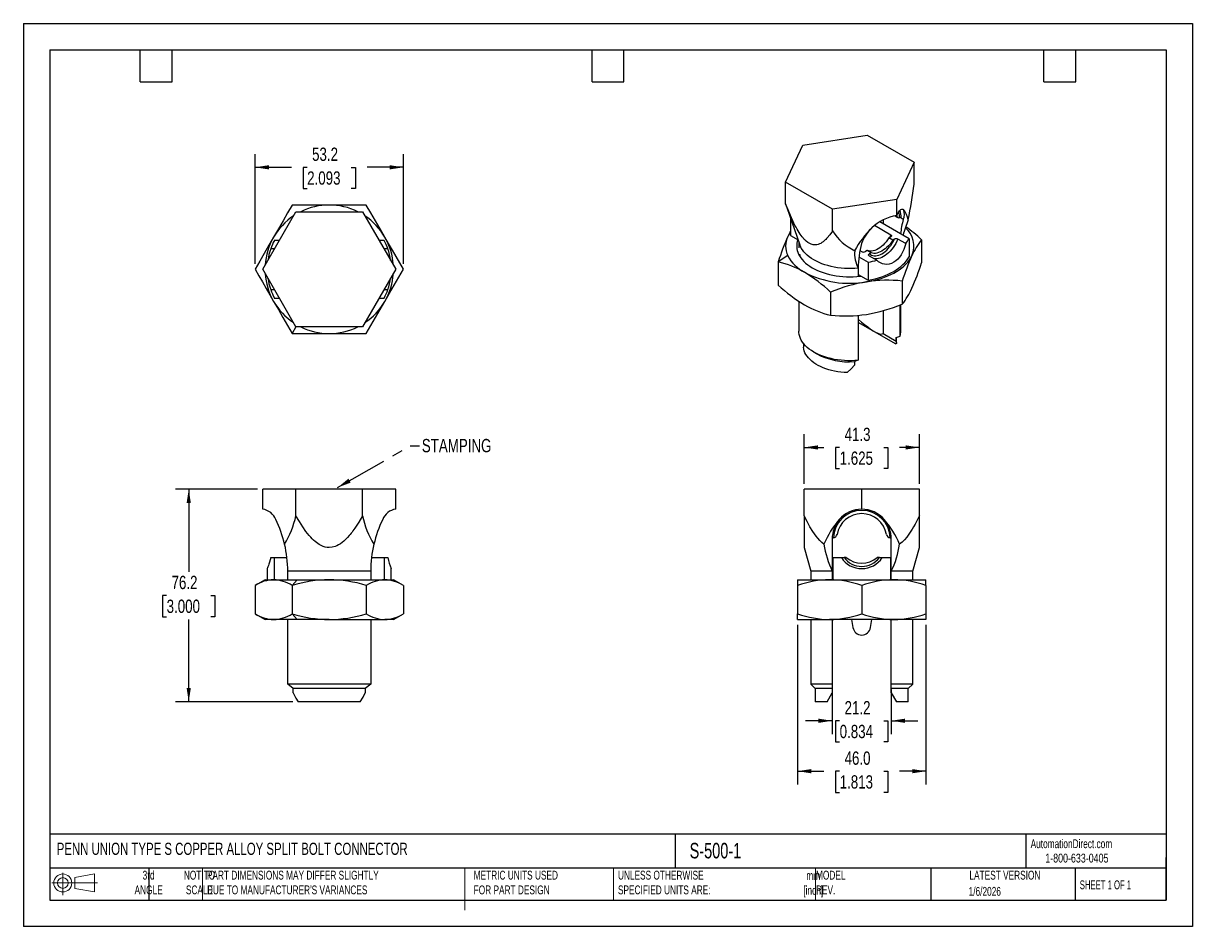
# Model space of a CAD drawing. Header units: millimetres. Extents: x 0 to 419, y 0 to 324.
import ezdxf

# ---------------------------------------------------------------- set-up
doc = ezdxf.new("R2010")
doc.units = ezdxf.units.MM
doc.header["$LTSCALE"] = 1.5
doc.linetypes.add('CENTERX2', pattern=[20.32, 12.7, -2.54, 2.54, -2.54])
doc.layers.add('DIMENSIONS', color=140, linetype='Continuous', lineweight=25)
doc.layers.add('TEXT', color=140, linetype='Continuous', lineweight=25)
doc.layers.add('SLD-DEFPOINTS', color=7, linetype='Continuous')
doc.styles.add('SLDTEXTSTYLE0', font='TXT', dxfattribs={"width": 0.7})
doc.styles.add('SLDTEXTSTYLE1', font='TXT', dxfattribs={"width": 0.65})
doc.styles.add('SLDTEXTSTYLE2', font='TXT', dxfattribs={"width": 0.75})
doc.dimstyles.new('SLDDIMSTYLE0', dxfattribs={"dimtxt": 4.7625, "dimasz": 4.953, "dimexe": 0, "dimexo": 0.0625, "dimgap": 1.190625, "dimtad": 0, "dimtih": 1, "dimtoh": 1, "dimdec": 1, "dimrnd": 1e-09, "dimzin": 12, "dimdsep": 46, "dimtxsty": 'SLDTEXTSTYLE2', "dimsah": 1, "dimcen": 0.09, "dimadec": 0, "dimazin": 3, "dimtfac": 1, "dimtdec": 1, "dimtofl": 0, "dimtmove": 0, "dimatfit": 3, "dimfxl": 0, "dimfrac": 2, "dimtolj": 1, "dimtzin": 12, "dimarcsym": 0})
doc.dimstyles.new('SLDDIMSTYLE1', dxfattribs={"dimtxt": 0.18, "dimasz": 4.953, "dimexe": 0, "dimexo": 0.0625, "dimgap": 0, "dimtad": 0, "dimtih": 1, "dimtoh": 1, "dimdec": 0, "dimrnd": 1e-09, "dimzin": 0, "dimdsep": 46, "dimtxsty": 'Standard', "dimsah": 1, "dimcen": 0.09, "dimadec": 0, "dimazin": 0, "dimtfac": 4.953, "dimtdec": 0, "dimtofl": 0, "dimtmove": 0, "dimatfit": 3, "dimfxl": 0, "dimfrac": 2, "dimtolj": 1, "dimtzin": 0, "dimarcsym": 0})
doc.dimstyles.new('SLDDIMSTYLE2', dxfattribs={"dimtxt": 4.7625, "dimasz": 4.953, "dimexe": 0, "dimexo": 0.0625, "dimgap": 1.190625, "dimtad": 0, "dimtih": 1, "dimtoh": 1, "dimdec": 1, "dimrnd": 1e-09, "dimzin": 4, "dimdsep": 46, "dimtxsty": 'SLDTEXTSTYLE2', "dimsah": 1, "dimcen": 0.09, "dimadec": 0, "dimazin": 1, "dimtfac": 1, "dimtdec": 1, "dimtofl": 0, "dimtmove": 0, "dimatfit": 3, "dimfxl": 0, "dimfrac": 2, "dimtolj": 1, "dimtzin": 12, "dimarcsym": 0})
doc.dimstyles.new('SLDDIMSTYLE3', dxfattribs={"dimtxt": 4.7625, "dimasz": 4.953, "dimexe": 0, "dimexo": 0.0625, "dimgap": 1.190625, "dimtad": 0, "dimtih": 1, "dimtoh": 1, "dimdec": 1, "dimrnd": 1e-09, "dimzin": 12, "dimdsep": 46, "dimtxsty": 'SLDTEXTSTYLE2', "dimsah": 1, "dimcen": 0.09, "dimadec": 0, "dimazin": 3, "dimtfac": 1, "dimtdec": 1, "dimtmove": 0, "dimatfit": 0, "dimfxl": 0, "dimfrac": 2, "dimtolj": 1, "dimtzin": 12, "dimarcsym": 0})

# ---------------------------------------------------------------- blocks, each defined once
blk = doc.blocks.new('Block11')
at = {"color": 7, "linetype": 'Continuous', "lineweight": 18}
for p, q in [((0, 4.32), (16.31, 4.32)), ((3.88, 7.97), (3.88, 0)), ((8.22, 6.25), (15.26, 7.55)), ((8.22, 2.39), (8.22, 6.25)), ((15.26, 7.55), (15.26, 1.1)), ((8.22, 2.39), (15.26, 1.1))]:
    blk.add_line(p, q, dxfattribs=at)
for radius in [3.23, 1.93]:
    blk.add_circle((3.88, 4.32), radius, dxfattribs=at)
blk = doc.blocks.new('Block12')
at = {"layer": 'SLD-DEFPOINTS'}
blk.add_blockref('Block11', (0, 0), dxfattribs=at)
blk = doc.blocks.new('_D')
at = {"layer": 'DIMENSIONS'}
for p, q in [((83.9, 156.81), (54.5, 156.81)), ((59.27, 156.81), (59.27, 127.27)), ((51.35, 118.67), (49.9, 118.67)), ((49.9, 118.67), (49.9, 111.11)), ((67.18, 118.67), (68.64, 118.67)), ((68.64, 118.67), (68.64, 111.11)), ((49.9, 111.11), (51.35, 111.11)), ((59.27, 80.61), (59.27, 110.15)), ((68.64, 111.11), (67.18, 111.11)), ((96.62, 80.61), (54.5, 80.61))]:
    blk.add_line(p, q, dxfattribs=at)
for points in [[(59.27, 156.81), (58.51, 151.86), (60.03, 151.86)], [(59.27, 80.61), (60.03, 85.56), (58.51, 85.56)]]:
    blk.add_solid(points, dxfattribs=at)
at = {"layer": 'DIMENSIONS', "char_height": 4.763, "attachment_point": 1, "style": 'SLDTEXTSTYLE2'}
for s, insert in [('76.2', (53.11, 125.78)), ('3.000', (51.35, 117.25))]:
    blk.add_mtext(s, dxfattribs=dict(at, insert=insert))
blk = doc.blocks.new('_D_1')
at = {"layer": 'DIMENSIONS'}
for p, q in [((83.06, 237.61), (83.06, 277.01)), ((136.22, 237.61), (136.22, 277.01)), ((83.06, 272.25), (96.09, 272.25)), ((101.72, 272.21), (100.27, 272.21)), ((100.27, 272.21), (100.27, 264.65)), ((117.55, 272.21), (119, 272.21)), ((119, 272.21), (119, 264.65)), ((136.22, 272.25), (123.18, 272.25)), ((100.27, 264.65), (101.72, 264.65)), ((119, 264.65), (117.55, 264.65))]:
    blk.add_line(p, q, dxfattribs=at)
for points in [[(83.06, 272.25), (88.01, 271.49), (88.01, 273.01)], [(136.22, 272.25), (131.26, 273.01), (131.26, 271.49)]]:
    blk.add_solid(points, dxfattribs=at)
at = {"layer": 'DIMENSIONS', "char_height": 4.763, "attachment_point": 1, "style": 'SLDTEXTSTYLE2'}
for s, insert in [('53.2', (103.48, 279.32)), ('2.093', (101.72, 270.79))]:
    blk.add_mtext(s, dxfattribs=dict(at, insert=insert))
blk = doc.blocks.new('_D_2')
at = {"layer": 'DIMENSIONS'}
for p, q in [((279.87, 158.71), (279.87, 176.57)), ((321.15, 158.71), (321.15, 176.57)), ((279.87, 171.81), (286.97, 171.81)), ((292.59, 171.77), (291.14, 171.77)), ((291.14, 171.77), (291.14, 164.21)), ((308.43, 171.77), (309.88, 171.77)), ((309.88, 171.77), (309.88, 164.21)), ((321.15, 171.81), (314.06, 171.81)), ((291.14, 164.21), (292.59, 164.21)), ((309.88, 164.21), (308.43, 164.21))]:
    blk.add_line(p, q, dxfattribs=at)
for points in [[(279.87, 171.81), (284.83, 171.05), (284.83, 172.57)], [(321.15, 171.81), (316.2, 172.57), (316.2, 171.05)]]:
    blk.add_solid(points, dxfattribs=at)
at = {"layer": 'DIMENSIONS', "char_height": 4.763, "attachment_point": 1, "style": 'SLDTEXTSTYLE2'}
for s, insert in [('41.3', (294.35, 178.88)), ('1.625', (292.59, 170.35))]:
    blk.add_mtext(s, dxfattribs=dict(at, insert=insert))
blk = doc.blocks.new('_D_3')
at = {"layer": 'DIMENSIONS'}
for p, q in [((277.49, 108.2), (277.49, 50.97)), ((323.53, 108.2), (323.53, 50.97)), ((277.49, 55.73), (286.97, 55.73)), ((292.59, 55.69), (291.14, 55.69)), ((291.14, 55.69), (291.14, 48.13)), ((308.43, 55.69), (309.88, 55.69)), ((309.88, 55.69), (309.88, 48.13)), ((323.53, 55.73), (314.06, 55.73)), ((291.14, 48.13), (292.59, 48.13)), ((309.88, 48.13), (308.43, 48.13))]:
    blk.add_line(p, q, dxfattribs=at)
for points in [[(277.49, 55.73), (282.45, 54.97), (282.45, 56.49)], [(323.53, 55.73), (318.58, 56.49), (318.58, 54.97)]]:
    blk.add_solid(points, dxfattribs=at)
at = {"layer": 'DIMENSIONS', "char_height": 4.763, "attachment_point": 1, "style": 'SLDTEXTSTYLE2'}
for s, insert in [('46.0', (294.35, 62.8)), ('1.813', (292.59, 54.27))]:
    blk.add_mtext(s, dxfattribs=dict(at, insert=insert))
blk = doc.blocks.new('_D_4')
at = {"layer": 'DIMENSIONS'}
for p, q in [((289.92, 85.05), (289.92, 69.05)), ((311.1, 85.05), (311.1, 69.05)), ((289.92, 73.81), (280.39, 73.81)), ((292.59, 73.77), (291.14, 73.77)), ((291.14, 73.77), (291.14, 66.21)), ((308.43, 73.77), (309.88, 73.77)), ((309.88, 73.77), (309.88, 66.21)), ((311.1, 73.81), (320.63, 73.81)), ((291.14, 66.21), (292.59, 66.21)), ((309.88, 66.21), (308.43, 66.21))]:
    blk.add_line(p, q, dxfattribs=at)
for points in [[(289.92, 73.81), (284.97, 74.57), (284.97, 73.05)], [(311.1, 73.81), (316.06, 73.05), (316.06, 74.57)]]:
    blk.add_solid(points, dxfattribs=at)
at = {"layer": 'DIMENSIONS', "char_height": 4.763, "attachment_point": 1, "style": 'SLDTEXTSTYLE2'}
for s, insert in [('21.2', (294.35, 80.88)), ('0.834', (292.59, 72.35))]:
    blk.add_mtext(s, dxfattribs=dict(at, insert=insert))

msp = doc.modelspace()

# ---------------------------------------------------------------- linework, layer by layer
at = {"color": 7, "linetype": 'Continuous'}
for p, q in [((0, 323.85), (0, 0)), ((0, 323.85), (419.1, 323.85)), ((419.1, 323.85), (419.1, 0)), ((419.1, 0), (0, 0))]:
    msp.add_line(p, q, dxfattribs=at)
for p, q in [((279.39, 280.21), (302.41, 283.77)), ((302.41, 283.77), (319.26, 274.04)), ((273.22, 266.92), (279.39, 280.21)), ((319.26, 274.04), (313.09, 260.75)), ((319.26, 266.26), (319.26, 274.04)), ((290.07, 257.19), (273.22, 266.92)), ((273.22, 259.14), (273.22, 266.92)), ((313.09, 260.75), (290.07, 257.19)), ((313.09, 254.92), (313.09, 260.75)), ((85.81, 235.7), (97.72, 256.34)), ((97.72, 256.34), (121.55, 256.34)), ((121.55, 256.34), (133.47, 235.7)), ((273.65, 257.8), (278.35, 244.4)), ((290.07, 249.41), (290.07, 257.19)), ((275.02, 253.87), (275.02, 247.83)), ((317.45, 246.66), (306.97, 252.72)), ((308.16, 253.34), (308.16, 252.03)), ((312.5, 254.8), (313.49, 254.23)), ((313.18, 254.74), (312.93, 254.89)), ((313.18, 254.74), (313.14, 254.99)), ((315.41, 253.58), (314.23, 254.26)), ((275.02, 247.83), (277.68, 246.29)), ((310.96, 247.97), (305.08, 251.36)), ((91.76, 246.02), (89.95, 246.02)), ((129.32, 246.02), (127.51, 246.02)), ((277.98, 245.44), (277.98, 243.36)), ((310.83, 247.25), (310.26, 246.92)), ((311.66, 246.11), (310.26, 246.92)), ((312.24, 246.44), (311.66, 246.11)), ((316.25, 244.91), (313.48, 246.51)), ((317.45, 246.66), (317.45, 240.18)), ((321.91, 246.3), (321.91, 237.99)), ((90.03, 243.02), (88.65, 243.02)), ((130.62, 243.02), (129.24, 243.02)), ((274.01, 240.57), (270.57, 238.36)), ((278.61, 240.63), (277.84, 241.16)), ((299.49, 240.19), (302.86, 238.24)), ((299.83, 242.44), (300.61, 241.99)), ((302.42, 242.39), (301.85, 242.06)), ((303.83, 241.58), (302.42, 242.39)), ((303.13, 240.53), (305.9, 238.93)), ((303.83, 241.58), (303.26, 241.25)), ((97.72, 215.06), (85.81, 235.7)), ((133.47, 235.7), (121.55, 215.06)), ((270.57, 238.36), (270.57, 230.05)), ((299.26, 236.1), (299.26, 233.15)), ((302.86, 238.24), (302.86, 231.76)), ((299.26, 233.84), (302.86, 231.76)), ((315.03, 231.48), (315.03, 223.17)), ((88.65, 228.38), (90.03, 228.38)), ((129.24, 228.38), (130.62, 228.38)), ((289.36, 227.51), (289.36, 219.2)), ((89.95, 225.38), (91.76, 225.38)), ((127.51, 225.38), (129.32, 225.38)), ((277.98, 224.17), (277.98, 213.44)), ((314.24, 211.7), (314.24, 222.87)), ((314.5, 213.44), (314.5, 222.96)), ((299.26, 219.16), (299.26, 203.05)), ((299.3, 217.73), (299.3, 219.16)), ((308.16, 220.82), (308.16, 212.62)), ((97.72, 215.06), (96.35, 212.68)), ((121.55, 215.06), (97.72, 215.06)), ((299.26, 217.75), (299.3, 217.73)), ((312.88, 208.79), (299.26, 216.66)), ((308.16, 212.62), (312.83, 209.92)), ((312.83, 211.22), (314.24, 211.7)), ((312.83, 209.92), (312.83, 211.22)), ((312.91, 209.17), (312.91, 211.24)), ((279.58, 209.17), (279.6, 207.72)), ((283.33, 205.99), (284.45, 205.34)), ((299.26, 203.05), (297.85, 202.57)), ((297.85, 202.57), (297.85, 201.27)), ((85.81, 149.67), (85.81, 156.81)), ((97.72, 156.81), (85.81, 156.81)), ((97.72, 147.28), (97.72, 156.81)), ((121.55, 156.81), (97.72, 156.81)), ((121.55, 147.28), (121.55, 156.81)), ((133.47, 156.81), (121.55, 156.81)), ((133.47, 149.67), (133.47, 156.81)), ((279.87, 147.28), (279.87, 156.81)), ((300.51, 156.81), (279.87, 156.81)), ((300.51, 149.67), (300.51, 156.81)), ((321.15, 156.81), (300.51, 156.81)), ((321.15, 147.28), (321.15, 156.81)), ((289.92, 139.07), (289.92, 127.44)), ((311.1, 127.44), (311.1, 139.07)), ((279.87, 135.92), (282.26, 127.44)), ((318.77, 127.44), (321.15, 135.92)), ((88.65, 132.33), (89.95, 132.33)), ((89.95, 132.33), (89.95, 124.39)), ((89.95, 132.33), (94.48, 132.33)), ((124.79, 132.33), (129.32, 132.33)), ((129.32, 132.33), (129.32, 124.39)), ((129.32, 132.33), (130.62, 132.33)), ((290.19, 132.33), (290.19, 124.39)), ((290.19, 132.33), (293.19, 132.33)), ((293.19, 132.33), (294.16, 132.33)), ((294.97, 132.33), (294.16, 132.33)), ((306.86, 132.33), (306.05, 132.33)), ((306.86, 132.33), (307.83, 132.33)), ((307.83, 132.33), (310.83, 132.33)), ((310.83, 132.33), (310.83, 124.39)), ((87.41, 128.36), (87.41, 124.39)), ((124.51, 127.44), (94.77, 127.44)), ((94.77, 124.39), (94.77, 127.44)), ((124.51, 127.44), (124.51, 124.39)), ((131.86, 124.39), (131.86, 128.36)), ((282.26, 127.44), (282.26, 124.39)), ((289.92, 127.44), (282.26, 127.44)), ((289.92, 127.44), (289.92, 124.39)), ((318.77, 127.44), (311.1, 127.44)), ((311.1, 124.39), (311.1, 127.44)), ((318.77, 124.39), (318.77, 127.44)), ((86.62, 124.39), (83.04, 122.33)), ((83.06, 122.33), (83.06, 112.16)), ((86.62, 124.39), (89.7, 124.39)), ((89.7, 124.39), (98.13, 124.39)), ((98.13, 124.39), (96.35, 122.33)), ((96.35, 122.33), (96.35, 112.16)), ((98.13, 124.39), (109.64, 124.39)), ((109.64, 124.39), (129.57, 124.39)), ((122.93, 122.33), (122.93, 112.16)), ((129.57, 124.39), (132.65, 124.39)), ((136.23, 122.33), (132.65, 124.39)), ((136.22, 122.33), (136.22, 112.16)), ((277.49, 124.39), (289, 124.39)), ((277.49, 122.33), (277.49, 112.16)), ((289, 124.39), (312.02, 124.39)), ((300.51, 122.33), (300.51, 112.16)), ((312.02, 124.39), (323.53, 124.39)), ((323.53, 122.33), (323.53, 112.16)), ((83.05, 112.16), (86.62, 110.1)), ((89.7, 110.1), (86.62, 110.1)), ((98.13, 110.1), (89.7, 110.1)), ((94.77, 86.96), (94.77, 110.1)), ((98.13, 110.1), (96.35, 112.16)), ((109.64, 110.1), (98.13, 110.1)), ((109.64, 110.1), (129.57, 110.1)), ((124.51, 110.1), (124.51, 86.96)), ((132.65, 110.1), (129.57, 110.1)), ((132.65, 110.1), (136.22, 112.16)), ((277.49, 110.1), (277.49, 112.16)), ((277.49, 110.1), (289, 110.1)), ((282.26, 110.1), (282.26, 86.96)), ((312.02, 110.1), (289, 110.1)), ((289.92, 110.1), (289.92, 86.96)), ((297.38, 107.22), (296.92, 110.1)), ((303.65, 107.22), (304.1, 110.1)), ((311.1, 86.96), (311.1, 110.1)), ((323.53, 110.1), (312.02, 110.1)), ((318.77, 86.96), (318.77, 110.1)), ((323.53, 112.16), (323.53, 110.1)), ((96.76, 85.37), (94.77, 86.96)), ((124.51, 86.96), (94.77, 86.96)), ((122.51, 85.37), (96.76, 85.37)), ((96.76, 83.78), (96.76, 85.37)), ((124.51, 86.96), (122.51, 85.37)), ((122.51, 85.37), (122.51, 83.78)), ((282.26, 86.96), (283.84, 85.37)), ((289.92, 86.96), (282.26, 86.96)), ((283.84, 85.37), (283.84, 80.61)), ((289.92, 85.37), (283.84, 85.37)), ((289.92, 86.96), (289.92, 85.37)), ((289.92, 85.37), (289.92, 83.78)), ((318.77, 86.96), (311.1, 86.96)), ((311.1, 85.37), (311.1, 86.96)), ((317.18, 85.37), (311.1, 85.37)), ((311.1, 83.78), (311.1, 85.37)), ((317.18, 85.37), (318.77, 86.96)), ((317.18, 80.61), (317.18, 85.37)), ((120.75, 80.61), (98.52, 80.61)), ((288.09, 80.61), (283.84, 80.61)), ((288.09, 80.61), (289.92, 83.78)), ((311.1, 83.78), (312.94, 80.61)), ((317.18, 80.61), (312.94, 80.61))]:
    msp.add_line(p, q)
at = {"color": 140, "linetype": 'Continuous', "lineweight": 18}
for p, q in [((64.26, 20.95), (64.26, 9.52)), ((158.23, 20.95), (158.23, 9.52)), ((158.23, 17.39), (158.23, 5.96)), ((211.5, 20.95), (211.5, 9.52)), ((283.95, 20.95), (283.95, 9.52))]:
    msp.add_line(p, q, dxfattribs=at)
at = {"flags": 128}
for points in [[(96.35, 258.72), (94.72, 255.9), (93.07, 253.05), (91.4, 250.15), (89.7, 247.21)], [(109.64, 258.72), (106.25, 258.72), (102.91, 258.72), (99.61, 258.72), (96.35, 258.72)], [(122.93, 258.72), (120.25, 258.72), (117.64, 258.72), (115.01, 258.72), (112.33, 258.72), (109.64, 258.72)], [(129.57, 247.21), (127.88, 250.14), (126.21, 253.03), (124.56, 255.89), (122.93, 258.72)], [(290.07, 249.41), (289.11, 248.07), (288.16, 246.94), (287.91, 246.67), (287.67, 246.42), (287.42, 246.19), (287.18, 245.97), (286.93, 245.76), (286.69, 245.57), (286.24, 245.25), (285.79, 244.98), (285.35, 244.76), (284.91, 244.59), (284.46, 244.48), (284.01, 244.41), (283.56, 244.4), (283.11, 244.45), (282.37, 244.65), (281.62, 245.01), (281.13, 245.33), (280.63, 245.72), (280.14, 246.19), (279.8, 246.54), (279.47, 246.92), (279.13, 247.33), (278.8, 247.78), (278.43, 248.3), (278.06, 248.85), (277.69, 249.44), (277.32, 250.07), (276.95, 250.73), (276.58, 251.43), (275.75, 253.1), (274.92, 254.94), (274.08, 256.96), (273.22, 259.14)], [(313.09, 254.92), (313.59, 255.89), (314.09, 256.63), (314.57, 257.1), (314.91, 257.27), (315.23, 257.25), (315.5, 257.07)], [(275.02, 249.47), (274.7, 248.88), (274.01, 247.45)], [(310.54, 247.08), (310.6, 247.19), (310.96, 247.97)], [(310.96, 247.97), (311.06, 247.89), (311.13, 247.8), (311.16, 247.7), (311.15, 247.6), (311.04, 247.41), (310.83, 247.25)], [(89.7, 247.21), (88.01, 244.28), (86.34, 241.39), (84.72, 238.58), (83.06, 235.7)], [(136.22, 235.7), (134.88, 238.02), (133.57, 240.28), (132.26, 242.56), (130.92, 244.88), (129.57, 247.21)], [(299.26, 236.1), (298.03, 236.01), (296.8, 235.96), (295.55, 235.97), (294.32, 236.02), (293.09, 236.12), (291.87, 236.26), (290.68, 236.46), (289.51, 236.7), (288.37, 236.99), (287.27, 237.32), (286.21, 237.69), (285.2, 238.1), (284.24, 238.56), (283.33, 239.05), (282.48, 239.57), (281.7, 240.12), (280.98, 240.71), (280.34, 241.32), (279.76, 241.96), (279.27, 242.61), (278.85, 243.29), (278.51, 243.98), (278.35, 244.4)], [(310.26, 246.92), (309.77, 246.22), (309.25, 245.56), (308.71, 244.94), (308.14, 244.38), (307.55, 243.87), (306.95, 243.42), (306.34, 243.03), (305.74, 242.72), (305.14, 242.48), (304.55, 242.31), (303.98, 242.21), (303.43, 242.2), (302.91, 242.26), (302.42, 242.39)], [(303.26, 241.25), (303.63, 240.95), (304.04, 240.73), (304.49, 240.57), (304.98, 240.5), (305.5, 240.5), (306.04, 240.57), (306.6, 240.73), (307.17, 240.95), (307.75, 241.25), (308.32, 241.62), (308.89, 242.05), (309.45, 242.55), (309.99, 243.09), (310.51, 243.69), (311, 244.33), (311.45, 245.01), (311.87, 245.71), (312.24, 246.44)], [(311.66, 246.11), (311.18, 245.41), (310.66, 244.75), (310.11, 244.13), (309.54, 243.57), (308.95, 243.06), (308.35, 242.61), (307.75, 242.22), (307.14, 241.91), (306.54, 241.67), (305.95, 241.5), (305.38, 241.4), (304.83, 241.39), (304.31, 241.45), (303.83, 241.58)], [(313.48, 246.51), (313.12, 245.73), (312.71, 244.96), (312.26, 244.22), (311.77, 243.51), (311.25, 242.84), (310.7, 242.22), (310.12, 241.64), (309.53, 241.12), (308.92, 240.67), (308.31, 240.28), (307.69, 239.96), (307.09, 239.72), (306.49, 239.55), (305.92, 239.46), (305.36, 239.44), (304.94, 239.49)], [(316.25, 244.91), (315.95, 243.86), (315.58, 242.83), (315.14, 241.84), (314.64, 240.92), (314.06, 240.07), (313.41, 239.33), (312.71, 238.69), (311.96, 238.18), (311.17, 237.8), (310.35, 237.56), (309.53, 237.46), (308.71, 237.5), (307.93, 237.68), (307.19, 237.98), (306.51, 238.4), (305.9, 238.93)], [(277.84, 241.16), (278.2, 240.47), (278.64, 239.8), (279.15, 239.14), (279.74, 238.51), (280.4, 237.9), (281.13, 237.31), (281.92, 236.76), (282.77, 236.23), (283.68, 235.74), (284.64, 235.28), (285.66, 234.86), (286.71, 234.48), (287.81, 234.14), (288.95, 233.85), (290.12, 233.59), (291.31, 233.38), (292.52, 233.22), (293.75, 233.1), (294.99, 233.03), (296.24, 233.01), (297.49, 233.03), (298.73, 233.1), (299.96, 233.22), (300.27, 233.26)], [(302.2, 231.17), (303.55, 231.41), (304.88, 231.69), (306.18, 232.02), (307.44, 232.4), (308.66, 232.82), (309.83, 233.28), (310.95, 233.78), (312.01, 234.32), (313.01, 234.9), (313.95, 235.52), (314.82, 236.16), (315.62, 236.84), (316.35, 237.54), (317, 238.27), (317.57, 239.02), (318.07, 239.78), (318.47, 240.57)], [(302.86, 231.76), (304.13, 232.01), (305.37, 232.31), (306.57, 232.65), (307.74, 233.03), (308.87, 233.45), (309.95, 233.91), (310.98, 234.4), (311.95, 234.93), (312.87, 235.5), (313.73, 236.09), (314.53, 236.72), (315.26, 237.37), (315.92, 238.04), (316.5, 238.74), (317.02, 239.45), (317.45, 240.18)], [(303.13, 240.53), (303.03, 240.61), (302.96, 240.71), (302.93, 240.8), (302.94, 240.9), (303.05, 241.09), (303.26, 241.25)], [(83.06, 235.7), (84.39, 233.39), (85.7, 231.13), (87.01, 228.85), (88.35, 226.53), (89.7, 224.19)], [(129.57, 224.19), (131.26, 227.12), (132.93, 230.02), (134.55, 232.82), (136.22, 235.7)], [(89.7, 224.19), (91.39, 221.26), (93.06, 218.37), (94.71, 215.51), (96.35, 212.68)], [(122.93, 212.68), (124.55, 215.5), (126.2, 218.36), (127.87, 221.25), (129.57, 224.19)], [(299.3, 217.73), (300.43, 216.75), (301.55, 215.83), (302.63, 215), (303.66, 214.26), (304.62, 213.64), (305.49, 213.15), (306.22, 212.81), (306.86, 212.58), (307.4, 212.48), (307.83, 212.49), (308.16, 212.62)], [(96.35, 212.68), (99.02, 212.68), (101.63, 212.68), (104.26, 212.68), (106.94, 212.68), (109.64, 212.68)], [(109.64, 212.68), (113.02, 212.68), (116.36, 212.68), (119.66, 212.68), (122.93, 212.68)], [(299.26, 203.05), (298.03, 202.95), (296.8, 202.91), (295.55, 202.91), (294.32, 202.96), (293.09, 203.06), (291.87, 203.21), (290.68, 203.4), (289.51, 203.65), (288.37, 203.93), (287.27, 204.26), (286.21, 204.64), (285.2, 205.05), (284.24, 205.5), (283.33, 205.99), (282.48, 206.51), (281.7, 207.07), (280.98, 207.65), (280.34, 208.27), (279.76, 208.9), (279.27, 209.56), (278.85, 210.23), (278.51, 210.92), (278.26, 211.62), (278.08, 212.33), (278, 213.05), (277.98, 213.44)], [(312.83, 209.92), (312.91, 209.24), (312.88, 208.79)], [(295.31, 198.65), (294.16, 198.71), (293.01, 198.82), (291.89, 198.97), (290.78, 199.17), (289.7, 199.41), (288.65, 199.69), (287.64, 200.02), (286.67, 200.38), (285.74, 200.78), (284.87, 201.22), (284.05, 201.69), (283.29, 202.2), (282.59, 202.73), (281.96, 203.29), (281.4, 203.88), (280.91, 204.48), (280.49, 205.11), (280.15, 205.74), (279.89, 206.4), (279.7, 207.06), (279.6, 207.72)], [(295.31, 198.65), (296.73, 200.04), (297.85, 201.27)], [(121.55, 147.28), (120.19, 144.96), (118.85, 142.9), (118.5, 142.4), (118.15, 141.92), (117.8, 141.46), (117.46, 141.02), (117.11, 140.59), (116.77, 140.18), (116.13, 139.47), (115.5, 138.83), (114.87, 138.25), (114.25, 137.73), (113.62, 137.27), (112.98, 136.88), (112.35, 136.55), (111.71, 136.29), (110.66, 136.01), (109.6, 135.92), (108.9, 135.96), (108.2, 136.09), (107.5, 136.31), (107.03, 136.5), (106.55, 136.73), (106.08, 137), (105.6, 137.31), (105.08, 137.68), (104.56, 138.1), (104.04, 138.57), (103.52, 139.07), (103, 139.63), (102.47, 140.22), (101.3, 141.68), (100.12, 143.35), (98.93, 145.21), (97.72, 147.28)], [(286.95, 137.12), (286.23, 137.71), (285.5, 138.41), (284.77, 139.23), (284.16, 139.99), (283.55, 140.82), (282.94, 141.73), (281.93, 143.39), (280.91, 145.24), (279.87, 147.28)], [(279.87, 147.28), (279.87, 144.96), (279.87, 142.9), (279.87, 142.4), (279.87, 141.92), (279.87, 141.46), (279.87, 141.02), (279.87, 140.59), (279.87, 140.18), (279.87, 139.47), (279.87, 138.83), (279.87, 138.25), (279.87, 137.73), (279.87, 137.27), (279.87, 136.88), (279.87, 136.55), (279.87, 136.29), (279.87, 136.01), (279.87, 135.92)], [(321.15, 147.28), (320.63, 146.24), (320.12, 145.24), (319.61, 144.3), (319.1, 143.4), (318.59, 142.55), (318.09, 141.75), (317.35, 140.66), (316.62, 139.68), (315.81, 138.72), (314.94, 137.84), (314.07, 137.12)], [(321.15, 135.92), (321.15, 135.92), (321.15, 135.96), (321.15, 136.09), (321.15, 136.31), (321.15, 136.5), (321.15, 136.73), (321.15, 137), (321.15, 137.31), (321.15, 137.68), (321.15, 138.1), (321.15, 138.57), (321.15, 139.07), (321.15, 139.63), (321.15, 140.22), (321.15, 141.68), (321.15, 143.35), (321.15, 145.21), (321.15, 147.28)], [(88.65, 132.33), (88.44, 131.47), (88.22, 130.69), (88, 130), (87.81, 129.43), (87.64, 128.97), (87.52, 128.63), (87.44, 128.43), (87.41, 128.36), (87.41, 128.36)], [(277.49, 124.39), (277.49, 124.25), (277.49, 123.83), (277.49, 123.18), (277.49, 122.33)], [(323.53, 122.33), (323.53, 123.04), (323.53, 123.61), (323.53, 124.03), (323.53, 124.3), (323.53, 124.39)], [(96.76, 83.78), (97.72, 81.95), (98.52, 80.61)], [(120.75, 80.61), (121.77, 82.33), (122.51, 83.78)]]:
    msp.add_lwpolyline(points, dxfattribs=at)
for centre, radius, start, end in [((182.56, 282.14), 137.62, 347.9449, 353.3732), ((109.64, 235.7), 23.02, 90, 116.2916), ((109.64, 235.7), 23.02, 63.7084, 90), ((295.79, 265.56), 23.47, 195.8761, 199.3176), ((306.7, 254.12), 7.42, 0.8336, 16.4024), ((307.41, 254.17), 7.27, 0.3432, 20.7423), ((311.72, 255.42), 4.12, 333.4379, 23.5798), ((309.28, 252.08), 7.97, 9.5249, 38.7288), ((109.64, 235.7), 23.02, 123.7084, 150), ((109.64, 235.7), 23.02, 30, 56.2916), ((315.44, 238.8), 16.29, 98.3059, 134.1448), ((313.82, 254.79), 0.638, 184.3294, 298.2005), ((314.39, 253.56), 0.72, 66.2367, 112.1616), ((342.99, 245.64), 28.7, 163.9511, 174.4591), ((551.86, 171.13), 248.71, 160.6836, 162.0176), ((350.98, 213.12), 84.28, 155.9669, 162.5772), ((281.2, 244.01), 7.97, 154.4428, 205.5572), ((283.37, 243.04), 10.35, 143.7738, 154.8402), ((306.56, 259.85), 19.51, 212.3392, 243.8771), ((328.13, 226.04), 34.28, 134.5059, 151.626), ((313.83, 240.07), 14.25, 133.0462, 160.0738), ((310.48, 244.04), 8.72, 336.496, 48.8641), ((281.68, 203.23), 58.94, 46.9504, 54.0369), ((109.64, 235.7), 23.02, 150, 176.2916), ((109.64, 235.7), 22.22, 152.336, 160.7756), ((109.64, 235.7), 22.23, 19.2244, 27.664), ((109.64, 235.7), 23.02, 3.7084, 30), ((283.76, 244), 6.57, 159.2097, 205.6337), ((330.81, 236.43), 31.54, 164.3702, 180.5966), ((312.93, 245.31), 1.33, 65.1867, 121.3496), ((308.14, 251.75), 10.61, 319.8624, 331.3702), ((343.45, 229.48), 27.32, 142.0058, 156.0588), ((108.21, 236.05), 20.77, 160.3951, 172.178), ((111.06, 236.05), 20.77, 7.8217, 19.6032), ((286.52, 247.12), 14.12, 207.6511, 242.3551), ((308.86, 241.35), 10.93, 174.8619, 208.6803), ((301.16, 243.2), 1.33, 245.1867, 301.3496), ((296.97, 271.1), 33.39, 280.1683, 285.5248), ((394.17, 206.73), 82.92, 155.9124, 162.6317), ((262.42, 204.26), 35.06, 59.9697, 76.5614), ((241.51, 263.22), 84.27, 335.9665, 342.5776), ((109.64, 235.7), 23.02, 183.7084, 210), ((108.22, 235.35), 20.77, 187.8217, 199.6032), ((109.64, 235.7), 23.02, 330, 356.2916), ((111.06, 235.35), 20.77, 340.3951, 352.178), ((296.21, 266.03), 35.37, 242.6604, 279.7535), ((251.55, 187.26), 55.22, 46.7902, 59.0364), ((311.84, 173.06), 58.91, 99.4258, 112.438), ((309.86, 179.33), 52.41, 84.3328, 98.4064), ((109.64, 235.7), 22.22, 199.2244, 207.664), ((109.64, 235.7), 22.23, 332.336, 340.7756), ((308.08, 269.91), 54.74, 226.7357, 239.0909), ((293.17, 240.18), 27.7, 322.1024, 335.9622), ((109.64, 235.7), 23.02, 210, 236.2916), ((109.64, 235.7), 23.02, 303.7084, 330), ((297.5, 253.29), 35.05, 239.9673, 256.5638), ((292.41, 278.11), 59.42, 279.4817, 292.3821), ((294.53, 271.39), 52.44, 264.3376, 278.4016), ((109.64, 235.7), 23.02, 243.7084, 270), ((109.64, 235.7), 23.02, 270, 296.2916), ((308.28, 213.45), 6.22, 343.6194, 359.9354), ((295.93, 227.02), 24.53, 242.1056, 274.4993), ((85.04, 143.93), 5.78, 20.3433, 82.3721), ((64.03, 154.92), 34.54, 328.9769, 347.2323), ((153.22, 154.11), 32.4, 192.1577, 211.6331), ((134.12, 144.07), 5.63, 96.6928, 160.5919), ((300.51, 139.07), 10.19, 1.5899, 178.4101), ((300.51, 139.07), 9, 10.0728, 169.9272), ((300.51, 139.07), 10.59, 90, 139.5553), ((300.51, 139.07), 10.59, 40.4447, 90), ((52.86, 127.44), 41.91, 13.3489, 26.2037), ((166.41, 127.44), 41.91, 153.7963, 166.6511), ((317.45, 124.25), 33.1, 139.0478, 157.1256), ((300.51, 139.07), 10.59, 139.5553, 180), ((283.74, 124.35), 32.91, 22.8208, 41.0059), ((300.51, 139.07), 10.59, 0, 40.4447), ((290.08, 140.93), 1.59, 264.225, 278.6057), ((290.08, 140.93), 1.59, 278.6057, 349.9272), ((310.94, 140.93), 1.59, 190.0728, 261.3943), ((310.94, 140.93), 1.59, 261.3943, 275.775), ((52.86, 127.44), 41.91, 0, 13.3489), ((166.41, 127.44), 41.91, 166.6511, 180), ((321.43, 142.4), 34.88, 188.7087, 205.3913), ((279.65, 142.38), 34.82, 334.595, 351.3051), ((157.98, 138.69), 28.09, 193.0984, 201.5856), ((300.51, 137.09), 8.73, 213.0557, 326.9443), ((300.51, 137.09), 7.94, 216.8699, 323.1301), ((300.51, 139.07), 8.73, 230.5994, 309.4006), ((90.16, 111.15), 13.25, 91.9702, 122.4141), ((89.21, 111.05), 13.35, 57.7087, 87.907), ((110.15, 77.05), 47.34, 90.6281, 106.9598), ((109.08, 76.81), 47.59, 73.083, 89.329), ((130.06, 111.04), 13.36, 92.0975, 122.2868), ((129.08, 111.05), 13.35, 57.7015, 87.9142), ((289.53, 88.21), 36.18, 90.83, 109.4261), ((288.48, 88.24), 36.15, 70.5669, 89.177), ((312.51, 88.42), 35.97, 90.775, 109.4812), ((311.5, 88.22), 36.17, 70.572, 89.1718), ((90.16, 123.35), 13.25, 237.5937, 268.0221), ((89.21, 123.44), 13.35, 272.0925, 302.2918), ((110.16, 157.49), 47.39, 253.0485, 269.3636), ((109.08, 157.68), 47.59, 270.6706, 286.9173), ((130.06, 123.45), 13.35, 237.7124, 267.9033), ((129.03, 123.61), 13.52, 272.282, 302.1022), ((289.53, 146.28), 36.18, 250.5732, 269.1706), ((288.42, 146.59), 36.49, 270.9102, 289.3459), ((312.51, 146.11), 36.01, 250.5287, 269.2152), ((311.5, 146.27), 36.17, 270.8278, 289.4284), ((300.51, 107.72), 3.18, 188.9986, 351.0014)]:
    msp.add_arc(centre, radius, start, end)
at = {"layer": 'TEXT'}
for p, q in [((9.52, 314.32), (409.57, 314.32)), ((9.52, 314.32), (9.52, 9.52)), ((41.91, 302.89), (41.91, 314.32)), ((53.34, 302.89), (53.34, 314.32)), ((203.83, 302.89), (203.83, 314.32)), ((215.26, 302.89), (215.26, 314.32)), ((365.76, 302.89), (365.76, 314.32)), ((377.19, 302.89), (377.19, 314.32)), ((409.57, 314.32), (409.57, 9.52)), ((41.91, 302.89), (53.34, 302.89)), ((203.83, 302.89), (215.26, 302.89)), ((365.76, 302.89), (377.19, 302.89)), ((409.57, 33.19), (9.52, 33.19)), ((233.64, 33.19), (233.64, 20.95)), ((359.36, 33.19), (359.36, 20.95)), ((409.57, 9.52), (409.57, 24.77)), ((409.57, 20.95), (9.52, 20.95)), ((45, 20.95), (45, 9.52)), ((325.22, 20.95), (325.22, 9.52)), ((377.02, 20.95), (377.02, 9.52)), ((9.52, 9.52), (409.57, 9.52))]:
    msp.add_line(p, q, dxfattribs=at)

# ---------------------------------------------------------------- block references
at = {"layer": 'SLD-DEFPOINTS'}
msp.add_blockref('Block12', (10.26, 11.33), dxfattribs=at)

# ---------------------------------------------------------------- texts
at = {"layer": 'TEXT', "linetype": 'CENTERX2', "lineweight": 18}
for s, insert, char_height, attachment_point, style in [('STAMPING', (142.82, 174.86), 4.763, 1, 'SLDTEXTSTYLE2'), ('PENN UNION TYPE S COPPER ALLOY SPLIT BOLT CONNECTOR', (11.95, 30.09), 4.3656, 1, 'SLDTEXTSTYLE0'), ('S-500-1', (238.81, 30.03), 5.556, 1, 'SLDTEXTSTYLE0'), ('AutomationDirect.com', (361.04, 31.31), 3.175, 1, 'SLDTEXTSTYLE0'), ('1-800-633-0405', (366.29, 26.16), 3.175, 1, 'SLDTEXTSTYLE2'), ('3rd^JANGLE', (44.9, 20.05), 3.175, 2, 'SLDTEXTSTYLE0'), ('NOT TO^JSCALE', (63.14, 20.05), 3.175, 2, 'SLDTEXTSTYLE0'), ("PART DIMENSIONS MAY DIFFER SLIGHTLY ^JDUE TO MANUFACTURER'S VARIANCES", (65.78, 20.05), 3.175, 1, 'SLDTEXTSTYLE0'), ('METRIC UNITS USED ^JFOR PART DESIGN', (161.41, 20.05), 3.175, 1, 'SLDTEXTSTYLE0'), ('UNLESS OTHERWISE ^JSPECIFIED UNITS ARE:', (213.12, 20.05), 3.175, 1, 'SLDTEXTSTYLE0'), ('mm^J[inch]', (283.11, 19.9), 3.175, 2, 'SLDTEXTSTYLE0'), ('MODEL ^JREV.', (284.11, 20.05), 3.175, 1, 'SLDTEXTSTYLE0'), ('LATEST VERSION', (351.83, 20.05), 3.175, 2, 'SLDTEXTSTYLE0'), ('1/6/2026', (344.61, 14.24), 3.175, 2, 'SLDTEXTSTYLE0'), ('SHEET 1 OF 1', (378.66, 16.58), 3.175, 1, 'SLDTEXTSTYLE1')]:
    msp.add_mtext(s, dxfattribs=dict(at, insert=insert, char_height=char_height, attachment_point=attachment_point, style=style))

# ---------------------------------------------------------------- dimensions: what is measured, and where the dimension line sits
at = {"layer": 'DIMENSIONS'}
for base, p1, p2, dimstyle, picture, middle in [((136.22, 272.25), (83.06, 235.7), (136.22, 235.7), 'SLDDIMSTYLE0', '_D_1', (109.64, 272.25)), ((321.15, 171.81), (279.87, 156.81), (321.15, 156.81), 'SLDDIMSTYLE0', '_D_2', (300.51, 171.81)), ((311.1, 73.81), (289.92, 86.96), (311.1, 86.96), 'SLDDIMSTYLE3', '_D_4', (300.51, 73.81))]:
    dim = msp.add_linear_dim(base=base, p1=p1, p2=p2, dimstyle=dimstyle, dxfattribs=at)
    dim.commit()
    dim.dimension.update_dxf_attribs({"geometry": picture, "text_midpoint": middle, "dimtype": 160})
for base, p1, p2, angle, dimstyle, picture, middle in [((59.27, 156.81), (98.52, 80.61), (85.81, 156.81), 90, 'SLDDIMSTYLE0', '_D', (59.27, 118.71)), ((323.53, 55.73), (277.49, 110.1), (323.53, 110.1), 0, 'SLDDIMSTYLE2', '_D_3', (300.51, 55.73))]:
    dim = msp.add_linear_dim(base=base, p1=p1, p2=p2, angle=angle, dimstyle=dimstyle, dxfattribs=at)
    dim.commit()
    dim.dimension.update_dxf_attribs({"geometry": picture, "text_midpoint": middle, "dimtype": 160})

# ---------------------------------------------------------------- leaders
at = {"layer": 'TEXT', "linetype": 'CENTERX2', "lineweight": 18}
msp.add_leader([(112.64, 157.44), (138.68, 172.41), (142.02, 172.41)], dimstyle='SLDDIMSTYLE1', dxfattribs=at)

doc.saveas('drawing.dxf')
